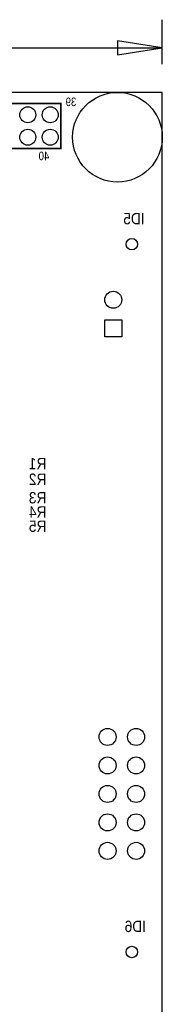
# Model space of a CAD drawing. Extents: x -19 to 391, y -43 to 244.
# Tile 16 of 33: x 47 to 60, y 9 to 96. Entities that reach past the tile are written whole.
import ezdxf

# ---------------------------------------------------------------- set-up
doc = ezdxf.new("R2010")
doc.units = 0
for name, color, linetype in [('BOARD_GEOMETRY_DIMENSION', 2, 'CONTINUOUS'), ('BOARD_GEOMETRY_OUTLINE', 3, 'CONTINUOUS'), ('BOARD_GEOMETRY_SILKSCREEN_B', 1, 'CONTINUOUS'), ('PACKAGE_GEOMETRY_SILKSCREEN_B', 4, 'CONTINUOUS'), ('PIN_B', 5, 'CONTINUOUS'), ('REF_DES_SILKSCREEN_B', 6, 'CONTINUOUS')]:
    doc.layers.add(name, color=color, linetype=linetype)

msp = doc.modelspace()

# ---------------------------------------------------------------- linework, layer by layer
at = {"layer": 'BOARD_GEOMETRY_DIMENSION'}
for points in [[(59.99988, 92.500196), (59.99988, 96.480122)], [(27.813, 93.98), (59.99988, 93.98)]]:
    msp.add_lwpolyline(points, dxfattribs=at)
msp.add_lwpolyline([(55.999888, 93.35516), (59.99988, 93.98), (55.999888, 94.60484)], close=True, dxfattribs=at)
at = {"layer": 'BOARD_GEOMETRY_OUTLINE'}
msp.add_lwpolyline([(0, 0), (59.99988, 0), (59.99988, 90.000074), (0, 90.000074)], close=True, dxfattribs=at)
at = {"layer": 'PACKAGE_GEOMETRY_SILKSCREEN_B', "const_width": 0.1524}
msp.add_lwpolyline([(11.050016, 89.000076), (50.94986, 89.000076), (50.94986, 85.000084), (11.050016, 85.000084)], close=True, dxfattribs=at)
at = {"layer": 'PIN_B'}
msp.add_lwpolyline([(54.864, 69.723), (56.388, 69.723), (56.388, 68.199), (54.864, 68.199)], close=True, dxfattribs=at)
for centre, radius in [((55.999888, 86.000082), 4.0005), ((47.999904, 88.000078), 0.7112), ((49.9999, 88.000078), 0.7112), ((47.999904, 86.000082), 0.7112), ((49.9999, 86.000082), 0.7112), ((57.277, 76.454), 0.508), ((55.626, 71.501), 0.762), ((55.118, 32.512), 0.762), ((57.658, 32.512), 0.762), ((55.118, 29.972), 0.762), ((57.658, 29.972), 0.762), ((55.118, 27.432), 0.762), ((57.658, 27.432), 0.762), ((55.118, 24.892), 0.762), ((57.658, 24.892), 0.762), ((55.118, 22.352), 0.762), ((57.658, 22.352), 0.762), ((57.277, 13.335), 0.508)]:
    msp.add_circle(centre, radius, dxfattribs=at)

# ---------------------------------------------------------------- texts
at = {"layer": 'BOARD_GEOMETRY_SILKSCREEN_B', "text_generation_flag": 2, "width": 0.9}
for s, p in [('ID5', (58.42, 78.232)), ('ID6', (58.547, 15.113))]:
    msp.add_text(s, height=1.016, dxfattribs=at).set_placement(p)
at = {"layer": 'PACKAGE_GEOMETRY_SILKSCREEN_B', "text_generation_flag": 2, "width": 0.833333}
for s, p in [('39', (52.324, 88.773)), ('40', (49.911, 83.947))]:
    msp.add_text(s, height=0.762, dxfattribs=at).set_placement(p)
at = {"layer": 'REF_DES_SILKSCREEN_B', "text_generation_flag": 2, "width": 0.9}
for s, p in [('R1', (49.657, 56.388)), ('R2', (49.657, 54.991)), ('R3', (49.657, 53.34)), ('R4', (49.657, 52.07)), ('R5', (49.657, 50.8))]:
    msp.add_text(s, height=1.016, dxfattribs=at).set_placement(p)

doc.saveas('drawing.dxf')
